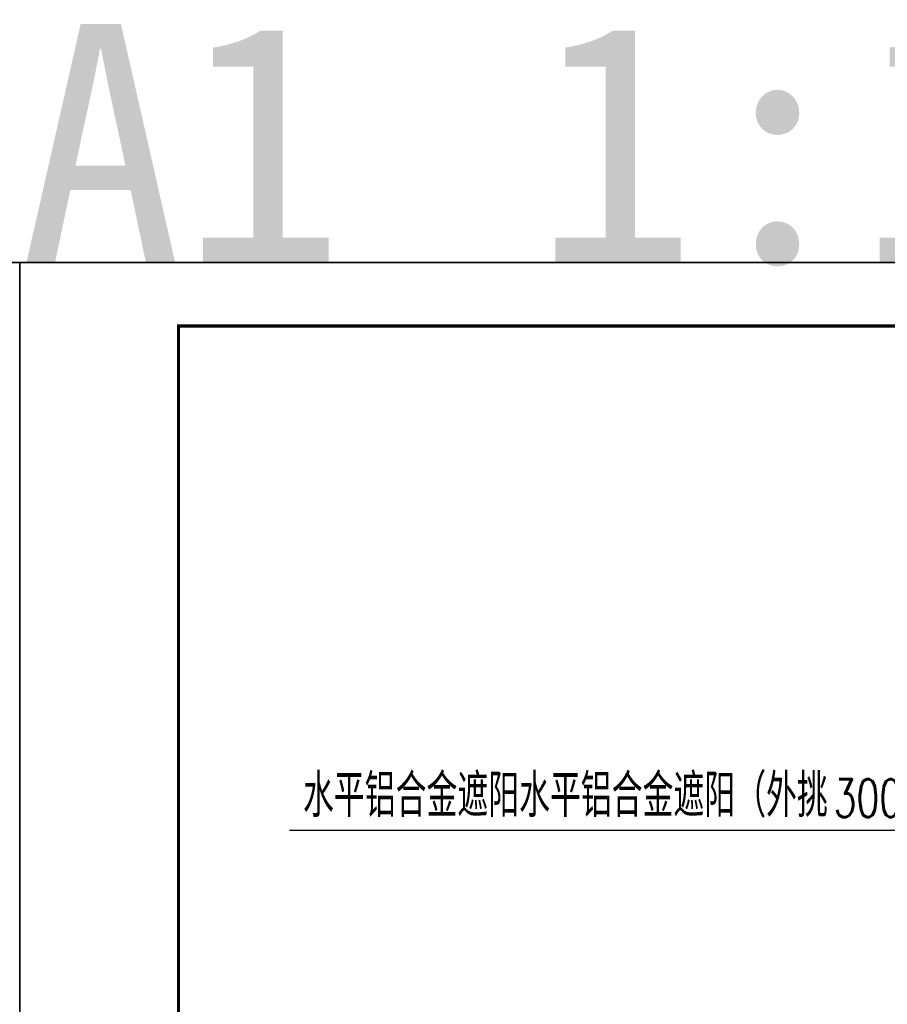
# Model space of a CAD drawing. Header units: millimetres. Extents: x 708158 to 1984082, y -168213 to -53.
# Tile 151 of 220: x 960458 to 980951, y -36116 to -12867. Entities that reach past the tile are written whole.
import ezdxf

# ---------------------------------------------------------------- set-up
doc = ezdxf.new("R2010")
doc.units = ezdxf.units.MM
doc.header["$LTSCALE"] = 1000
doc.layers.get('0').update_dxf_attribs({"color": 8})
doc.layers.add('DIM_LEAD', color=3, linetype='Continuous')
doc.layers.add('PUB_TEXT', color=7, linetype='Continuous')
doc.layers.add('图框', color=4, linetype='Continuous', lineweight=35)
doc.styles.add('_TCH_DIM', font='SIMPLEX', dxfattribs={"bigfont": 'GBCBIG'})
doc.styles.add('中元黑体', font='simhei.ttf')

# ---------------------------------------------------------------- blocks, each defined once
blk = doc.blocks.new('A$C998f5811')
at = {"layer": '图框', "color": 4}
for p, q in [((-126150, 89100), (-126150, 0)), ((0, 89100), (-126150, 89100)), ((0, 0), (0, 89100))]:
    blk.add_line(p, q, dxfattribs=at)
at = {"layer": '图框', "color": 4, "const_width": 74.2}
blk.add_lwpolyline([(-122400, 1500), (-1500, 1500), (-1500, 87600), (-122400, 87600)], close=True, dxfattribs=at)

msp = doc.modelspace()

# ---------------------------------------------------------------- linework, layer by layer
at = {"layer": 'DIM_LEAD'}
msp.add_line((986397.8, -32009.6), (966833.9, -32009.6), dxfattribs=at)

# ---------------------------------------------------------------- block references
for p in [(960457.6, -107699.9), (1086607.6, -107699.9)]:
    msp.add_blockref('A$C998f5811', p)

# ---------------------------------------------------------------- texts
at = {"layer": 'PUB_TEXT', "style": '_TCH_DIM'}
msp.add_text('水平铝合金遮阳水平铝合金遮阳（外挑', height=1012.766, dxfattribs=at).set_placement((967148.9, -31694.6))
at = {"layer": 'PUB_TEXT', "style": '_TCH_DIM', "width": 0.705882}
msp.add_text('300mm)', height=892.5, dxfattribs=at).set_placement((979681.9, -31694.6))
at = {"layer": '图框', "style": '中元黑体'}
for s, p in [('A1', (960457.6, -18599.9)), ('1:150', (972609.5, -18599.9))]:
    msp.add_text(s, height=5632.91, dxfattribs=at).set_placement(p)

doc.saveas('drawing.dxf')
